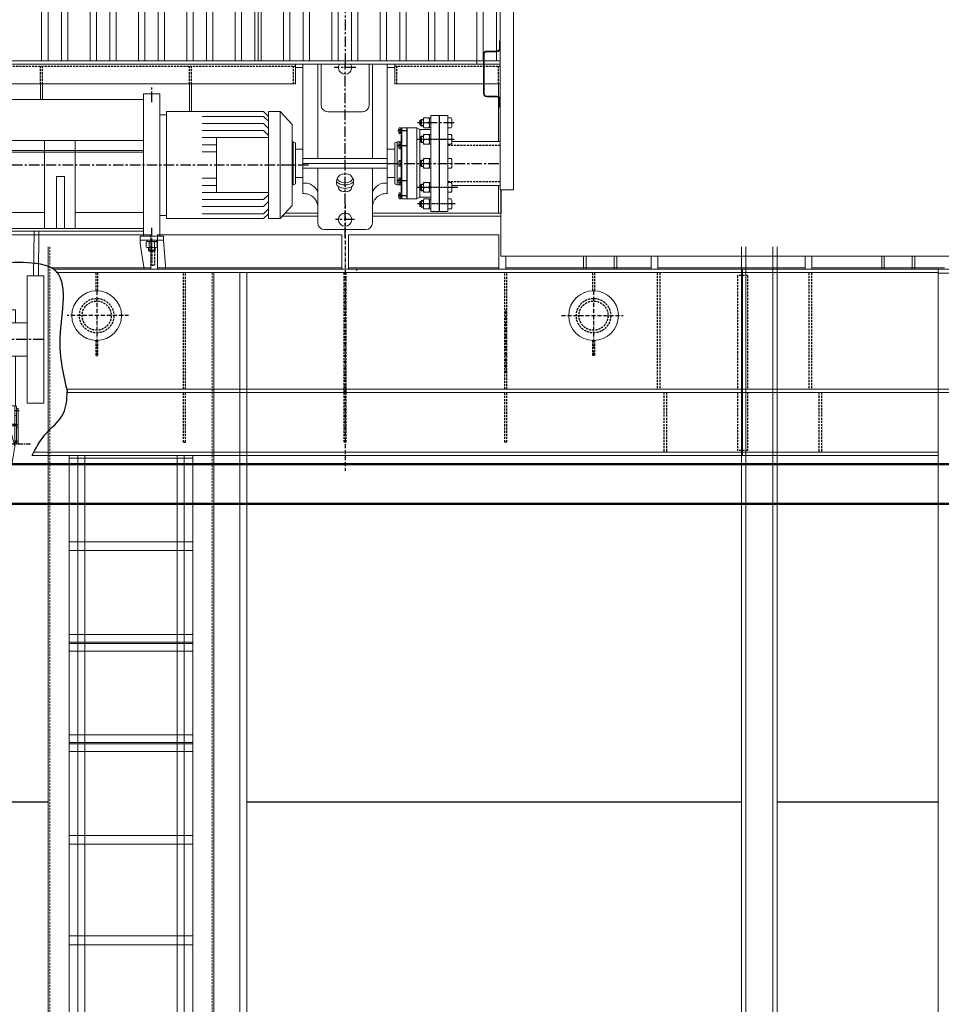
# Model space of a CAD drawing. Header units: millimetres. Extents: x 215401 to 282040, y -56103 to -5143.
# Tile 26 of 47: x 221280 to 224062, y -17181 to -14208. Entities that reach past the tile are written whole.
import ezdxf

# ---------------------------------------------------------------- set-up
doc = ezdxf.new("R2010")
doc.units = ezdxf.units.MM
for name, pattern in [('ACAD_ISO10W100', [18, 12, -3, 0, -3]), ('CENTER', [50.8, 31.75, -6.35, 6.35, -6.35]), ('HIDDEN', [9.525, 6.35, -3.175])]:
    doc.linetypes.add(name, pattern=pattern)
doc.layers.get('Defpoints').update_dxf_attribs({"color": 8})
for name, color, linetype in [('Bord', 1, 'Continuous'), ('Cen', 5, 'CENTER'), ('Cent', 5, 'CENTER'), ('Hide', 2, 'HIDDEN'), ('АО', 7, 'Continuous'), ('АСО Ось', 7, 'ACAD_ISO10W100')]:
    doc.layers.add(name, color=color, linetype=linetype)
for name, color, linetype, lineweight in [('DIM', 7, 'Continuous', 25), ('ОЗиМ Металл', 1, 'Continuous', 50), ('ОЗиМ Металл тонкий', 221, 'Continuous', 15)]:
    doc.layers.add(name, color=color, linetype=linetype, lineweight=lineweight)
doc.styles.add('RomanS', font='romans.shx', dxfattribs={"width": 0.7})
doc.dimstyles.new('MOSOBL 1-100 (мм)', dxfattribs={"dimscale": 100, "dimtxt": 3, "dimasz": 2, "dimexe": 1.25, "dimexo": 0.625, "dimtad": 1, "dimdec": 0, "dimzin": 9, "dimtxsty": 'RomanS', "dimblk": 'ARCHTICK', "dimcen": 2.5, "dimdle": 1.25, "dimclrd": 7, "dimclre": 7, "dimclrt": 2, "dimadec": 0, "dimazin": 0, "dimtfac": 1, "dimtdec": 0, "dimtmove": 1, "dimatfit": 3, "dimfxl": 1, "dimtfill": 1, "dimlwd": 25, "dimlwe": 25, "dimarcsym": 0})

# ---------------------------------------------------------------- blocks, each defined once
blk = doc.blocks.new('рарваввпр')
at = {"layer": 'ОЗиМ Металл тонкий'}
for p, q in [((-1345, 952), (345, 952)), ((-1350, 947), (-1350, 902)), ((350, 947), (350, 902)), ((350, 902), (-1350, 902)), ((-1252, 240), (-1252, 902)), ((-1212, 902), (-1212, 240)), ((212, 902), (212, 40)), ((252, 40), (252, 902)), ((-1254, 690), (-1254, 667.2)), ((-1252, 690), (-1254, 690)), ((-1252, 690), (-1252, 667.2)), ((252, 690), (252, 667.2)), ((252, 690), (254, 690)), ((254, 690), (254, 667.2)), ((-1292, 659.2), (-1262, 659.2)), ((-1292, 657.2), (-1262, 657.2)), ((292, 659.2), (262, 659.2)), ((292, 657.2), (262, 657.2)), ((-1302, 649.2), (-1302, 530.8)), ((-1300, 649.2), (-1300, 530.8)), ((300, 649.2), (300, 530.8)), ((302, 649.2), (302, 530.8)), ((-1292, 522.8), (-1262, 522.8)), ((-1292, 520.8), (-1262, 520.8)), ((-1254, 512.8), (-1254, 490)), ((-1252, 512.8), (-1252, 490)), ((252, 512.8), (252, 490)), ((254, 512.8), (254, 490)), ((292, 522.8), (262, 522.8)), ((292, 520.8), (262, 520.8)), ((-1252, 490), (-1254, 490)), ((252, 490), (254, 490)), ((-1252, 240), (-1212, 240)), ((-1250, 240), (-1250, 40)), ((-1250, 40), (252, 40)), ((-1000, 40), (-1000, 0)), ((-992.4, 40), (-992.4, 0)), ((-907.6, 40.5), (-907.6, 0)), ((-900, 40.5), (-900, 0)), ((-100, 40), (-100, 0)), ((-92.4, 40), (-92.4, 0)), ((-7.6, 40), (-7.6, 0)), ((0, 40), (0, 0)), ((-1000, 0), (-900, 0)), ((-100, 0), (0, 0))]:
    blk.add_line(p, q, dxfattribs=at)
for centre, radius, start, end in [((-1345, 947), 5, 90, 180), ((345, 947), 5, 0, 90), ((-1292, 649.2), 10, 90, 180), ((-1292, 649.2), 8, 90, 180), ((-1262, 667.2), 8, 270, 0), ((-1262, 667.2), 10, 270, 0), ((262, 667.2), 10, 180, 270), ((262, 667.2), 8, 180, 270), ((292, 649.2), 10, 0, 90), ((292, 649.2), 8, 0, 90), ((-1292, 530.8), 10, 180, 270), ((-1292, 530.8), 8, 180, 270), ((-1262, 512.8), 10, 0, 90), ((-1262, 512.8), 8, 0, 90), ((262, 512.8), 10, 90, 180), ((262, 512.8), 8, 90, 180), ((292, 530.8), 8, 270, 0), ((292, 530.8), 10, 270, 0)]:
    blk.add_arc(centre, radius, start, end, dxfattribs=at)
blk = doc.blocks.new('апфпафефые')
at = {"layer": 'Cen'}
blk.add_line((2250, 1099.4), (2250, -10), dxfattribs=at)
at = {"layer": 'ОЗиМ Металл тонкий'}
for p, q in [((1334, 10), (1334, 840)), ((1353.3, 10), (1353.3, 840)), ((1393.5, 10), (1393.5, 840)), ((1412.8, 10), (1412.8, 840)), ((1539.5, 10), (1539.5, 840)), ((1558.8, 10), (1558.8, 840)), ((1626, 10), (1626, 840)), ((1645.3, 10), (1645.3, 840)), ((1685.5, 10), (1685.5, 840)), ((1704.8, 10), (1704.8, 840)), ((1772, 10), (1772, 840)), ((1791.3, 10), (1791.3, 840)), ((1831.5, 10), (1831.5, 840)), ((1850.8, 10), (1850.8, 840)), ((1918, 10), (1918, 840)), ((1937.3, 10), (1937.3, 840)), ((1977.5, 10), (1977.5, 840)), ((1987.6, 840), (1987.6, 10)), ((2064, 10), (2064, 840)), ((2083.3, 10), (2083.3, 840)), ((2123.5, 10), (2123.5, 840)), ((2142.8, 10), (2142.8, 840)), ((2210, 10), (2210, 840)), ((2229.3, 10), (2229.3, 840)), ((2269.5, 10), (2269.5, 840)), ((2288.8, 10), (2288.8, 840)), ((2356, 10), (2356, 840)), ((2375.3, 10), (2375.3, 840)), ((2415.5, 10), (2415.5, 840)), ((2434.8, 10), (2434.8, 840)), ((2561.5, 10), (2561.5, 840)), ((2580.8, 10), (2580.8, 840)), ((1996.8, 10), (1996.8, 811)), ((2502, 10), (2502, 811)), ((2521.3, 10), (2521.3, 811)), ((1480, 10), (1480, 750)), ((1499.3, 10), (1499.3, 750)), ((2648, 0), (2648, 282)), ((2667.3, 10), (2667.3, 282)), ((2707.5, 10), (2707.5, 282)), ((2718.1, 10), (0, 10)), ((2718.1, 0), (0, 0))]:
    blk.add_line(p, q, dxfattribs=at)
at = {"layer": 'DIM'}
blk.add_blockref('рарваввпр', (3970.1, -620), dxfattribs=at)
blk = doc.blocks.new('авпывр')
at = {"layer": 'Bord', "ltscale": 3.2}
for p, q in [((-444.9, 65.5), (-444.9, 56.1)), ((-427.6, 65.5), (-427.6, 56.1)), ((427.6, 65.5), (427.6, 56.1)), ((444.9, 65.5), (444.9, 56.1))]:
    blk.add_line(p, q, dxfattribs=at)
at = {"layer": 'Cen'}
for p, q in [((910, 315), (-745, 315)), ((110, -212.1), (-110, -212.1))]:
    blk.add_line(p, q, dxfattribs=at)
at = {"layer": 'Cen', "ltscale": 0.5}
for p, q in [((-38, -426.6), (-22.5, -426.6)), ((22.5, -426.6), (36.2, -426.6)), ((33.5, -470.3), (-33.5, -470.3)), ((-70.7, -527.5), (70.7, -527.5)), ((-22.5, -520.2), (-33.5, -520.2)), ((33.5, -520.2), (22.5, -520.2))]:
    blk.add_line(p, q, dxfattribs=at)
at = {"layer": 'Cent'}
for p, q in [((0, 567.1), (0, -691.3)), ((-436.3, 505), (-436.3, 555)), ((436.3, 505), (436.3, 555)), ((-436.3, 48.8), (-436.3, 125)), ((436.3, 48.8), (436.3, 125))]:
    blk.add_line(p, q, dxfattribs=at)
at = {"layer": 'Hide'}
for p, q in [((-444.3, 55.5), (-444.3, 13)), ((-436.3, 55), (-436.3, 13)), ((436.3, 55), (436.3, 13)), ((444.3, 55.5), (444.3, 13)), ((-436.3, 13), (-444.3, 13)), ((436.3, 13), (444.3, 13))]:
    blk.add_line(p, q, dxfattribs=at)
at = {"layer": 'ОЗиМ Металл тонкий'}
for p, q in [((-461.2, 530), (-461.2, 100)), ((-461.2, 530), (-411.3, 530)), ((-411.3, 530), (-411.3, 100)), ((411.3, 512.4), (-411.3, 512.4)), ((411.3, 530), (411.3, 100)), ((461.2, 530), (411.3, 530)), ((461.2, 530), (461.2, 100)), ((-461.2, 498.2), (-679.9, 498.2)), ((-628.5, 498.2), (-628.5, 315)), ((481.1, 477), (481.1, 277)), ((773.5, 477), (481.1, 477)), ((773.5, 477), (788.5, 462)), ((788.5, 477), (788.5, 277)), ((823.5, 477), (788.5, 477)), ((788.5, 477), (788.5, 462)), ((823.5, 153), (823.5, 477)), ((823.5, 477), (860, 437)), ((461.2, 466.1), (481.1, 466.1)), ((773.5, 462), (588.5, 462)), ((773.5, 462), (788.5, 447)), ((773.5, 440), (588.5, 440)), ((773.5, 419.5), (588.5, 419.5)), ((773.5, 440), (788.5, 425)), ((773.5, 419.5), (788.5, 404.5)), ((860, 437), (860, 193)), ((-411.3, 389.2), (411.3, 389.2)), ((-205.4, 389.2), (-205.4, 123.2)), ((-112.4, 389.2), (-112.4, 123.2)), ((112.4, 389.2), (112.4, 123.2)), ((205.4, 389.2), (205.4, 123.2)), ((773.5, 398.2), (588.5, 398.2)), ((631.5, 315), (631.5, 398.2)), ((631.5, 398.2), (788.5, 398.2)), ((-411.3, 358.9), (411.3, 358.9)), ((625, 376.3), (588.5, 376.3)), ((631.5, 376.3), (625, 376.3)), ((-411.3, 353.9), (411.3, 353.9)), ((625, 354.4), (588.5, 354.4)), ((631.5, 354.4), (625, 354.4)), ((-628.5, 131.8), (-628.5, 315)), ((481.1, 153), (481.1, 325)), ((631.5, 315), (631.5, 231.8)), ((788.5, 153), (788.5, 325)), ((-172.8, 280.2), (-172.8, 123.2)), ((-148.8, 280.2), (-172.8, 280.2)), ((-148.8, 123.2), (-148.8, 280.2)), ((148.8, 123.2), (148.8, 280.2)), ((148.8, 280.2), (172.8, 280.2)), ((172.8, 280.2), (172.8, 123.2)), ((631.5, 275.5), (588.5, 275.5)), ((631.5, 253.6), (588.5, 253.6)), ((773.5, 231.7), (588.5, 231.7)), ((773.5, 210.4), (588.5, 210.4)), ((631.5, 231.8), (788.5, 231.8)), ((773.5, 210.4), (788.5, 225.4)), ((773.5, 190), (588.5, 190)), ((773.5, 190), (788.5, 205)), ((773.5, 168), (788.5, 183)), ((823.5, 153), (860, 193)), ((-205.4, 171.3), (-411.3, 171.3)), ((112.4, 171.3), (-112.4, 171.3)), ((411.3, 171.3), (205.4, 171.3)), ((461.2, 162.3), (481.1, 162.3)), ((773.5, 153), (481.1, 153)), ((773.5, 168), (588.5, 168)), ((773.5, 153), (788.5, 168)), ((788.5, 153), (788.5, 168)), ((823.5, 153), (788.5, 153)), ((-461.2, 131.8), (-679.9, 131.8)), ((-411.3, 123.2), (-326.5, 123.2)), ((411.3, 123.2), (-326.5, 123.2)), ((-471.3, 100), (-411.3, 100)), ((-471.3, 100), (-401.3, 100)), ((-471.3, 100), (-471.3, 88)), ((411.3, 115.6), (-411.3, 115.6)), ((-401.3, 100), (-401.3, 88)), ((-95.9, 115.6), (-94.6, -19.6)), ((-80.9, 115.6), (-79.6, -19.6)), ((80.9, 115.6), (79.6, -19.6)), ((95.9, 115.6), (94.6, -19.6)), ((471.3, 100), (401.3, 100)), ((401.3, 100), (401.3, 88)), ((471.3, 100), (411.3, 100)), ((471.3, 100), (471.3, 88)), ((-477.5, 10), (-471.3, 88)), ((-471.3, 88), (-401.3, 88)), ((-401.3, 78), (-413.5, 0)), ((-401.3, 88), (-401.3, 78)), ((401.3, 78), (401.3, 88)), ((471.3, 88), (401.3, 88)), ((401.3, 78), (413.5, 0)), ((477.5, 10), (471.3, 88)), ((-477.5, 0), (-477.5, 10)), ((-477.5, 0), (-413.5, 0)), ((413.5, 0), (477.5, 0)), ((477.5, 0), (477.5, 10)), ((-110, -19.6), (-110, -404.5)), ((-60, -19.6), (-110, -19.6)), ((-60, -19.6), (-60, -404.5)), ((60, -19.6), (60, -404.5)), ((110, -19.6), (60, -19.6)), ((110, -19.6), (110, -404.5)), ((25, -122.1), (-25, -122.1)), ((-25, -122.1), (-25, -162.1)), ((25, -122.1), (25, -162.1)), ((60, -162.1), (-60, -162.1)), ((60, -262.1), (-60, -262.1)), ((-25, -262.1), (-25, -413.3)), ((25, -262.1), (25, -413.3)), ((-60, -404.5), (-110, -404.5)), ((-27.5, -413.3), (-27.5, -525.8)), ((-22.5, -413.3), (-27.5, -413.3)), ((-22.5, -412.3), (-22.5, -467.8)), ((-22.5, -412.3), (22.5, -412.3)), ((22.5, -412.3), (22.5, -467.8)), ((27.5, -413.3), (22.5, -413.3)), ((27.5, -413.3), (27.5, -525.8)), ((110, -404.5), (60, -404.5)), ((-33.5, -420.8), (-33.5, -525.8)), ((-27.5, -420.8), (-33.5, -420.8)), ((-22.5, -441.7), (-27.5, -441.7)), ((27.5, -441.7), (22.5, -441.7)), ((33.5, -420.8), (27.5, -420.8)), ((33.5, -420.8), (33.5, -525.8)), ((-27.5, -471.2), (-33.5, -471.2)), ((27.5, -467.8), (-27.5, -467.8)), ((27.5, -472.8), (-27.5, -472.8)), ((-22.5, -472.8), (-22.5, -534.5)), ((22.5, -472.8), (22.5, -534.8)), ((33.5, -471.2), (27.5, -471.2)), ((-27.5, -477.5), (-33.5, -477.5)), ((-7.8, -477.4), (-22.5, -534.5)), ((7.8, -477.5), (22.5, -534.8)), ((33.5, -477.5), (27.5, -477.5)), ((-27.5, -525.8), (-33.5, -525.8)), ((-22.5, -517.7), (-27.5, -517.7)), ((-22.5, -522.7), (-27.5, -522.7)), ((-10, -614), (-22.5, -534.5)), ((10, -614), (22.5, -534.8)), ((27.5, -517.7), (22.5, -517.7)), ((27.5, -522.7), (22.5, -522.7)), ((33.5, -525.8), (27.5, -525.8)), ((-10, -539.8), (-10, -614)), ((10, -539.8), (10, -614))]:
    blk.add_line(p, q, dxfattribs=at)
at = {"layer": 'ОЗиМ Металл тонкий', "ltscale": 3.2}
for p, q in [((-449.8, 83.5), (-452.8, 81.8)), ((-452.8, 81.8), (-452.8, 67.2)), ((-452.8, 67.2), (-449.8, 65.5)), ((-451, 88), (-451, 83.5)), ((-421.5, 88), (-451, 88)), ((-451, 83.5), (-421.5, 83.5)), ((-449.8, 83.5), (-422.8, 83.5)), ((-449.8, 65.5), (-422.8, 65.5)), ((-447.5, 83.5), (-444.5, 81.8)), ((-444.5, 67.2), (-447.5, 65.5)), ((-446.3, 57.5), (-446.3, 65.5)), ((-444.5, 81.8), (-444.5, 67.2)), ((-437.9, 88), (-436.3, 83.5)), ((-436.3, 88), (-434.6, 83.5)), ((-425, 83.5), (-428, 81.8)), ((-428, 81.8), (-428, 67.2)), ((-428, 67.2), (-425, 65.5)), ((-426.3, 65.5), (-426.3, 57.5)), ((-419.8, 81.8), (-422.8, 83.5)), ((-422.8, 65.5), (-419.8, 67.2)), ((-421.5, 83.5), (-421.5, 88)), ((-419.8, 67.2), (-419.8, 81.8)), ((419.8, 81.8), (422.8, 83.5)), ((419.8, 67.2), (419.8, 81.8)), ((422.8, 65.5), (419.8, 67.2)), ((421.5, 83.5), (421.5, 88)), ((421.5, 88), (451, 88)), ((451, 83.5), (421.5, 83.5)), ((449.8, 83.5), (422.8, 83.5)), ((449.8, 65.5), (422.8, 65.5)), ((425, 83.5), (428, 81.8)), ((428, 67.2), (425, 65.5)), ((426.3, 65.5), (426.3, 57.5)), ((428, 81.8), (428, 67.2)), ((434.6, 88), (436.3, 83.5)), ((436.3, 88), (437.9, 83.5)), ((447.5, 83.5), (444.5, 81.8)), ((444.5, 81.8), (444.5, 67.2)), ((444.5, 67.2), (447.5, 65.5)), ((446.3, 57.5), (446.3, 65.5)), ((449.8, 83.5), (452.8, 81.8)), ((452.8, 67.2), (449.8, 65.5)), ((451, 88), (451, 83.5)), ((452.8, 81.8), (452.8, 67.2)), ((-426.3, 57.5), (-446.3, 57.5)), ((-443.8, 55), (-446.3, 57.5)), ((-428.8, 55), (-443.8, 55)), ((-426.3, 57.5), (-428.8, 55)), ((426.3, 57.5), (428.8, 55)), ((426.3, 57.5), (446.3, 57.5)), ((428.8, 55), (443.8, 55)), ((443.8, 55), (446.3, 57.5))]:
    blk.add_line(p, q, dxfattribs=at)
at = {"layer": 'ОЗиМ Металл тонкий'}
for centre, radius, start, end in [((954, 311.5), 1649, 173.6533, 179.8778), ((-679.9, 493.2), 5, 90, 173.6533), ((954, 318.5), 1649, 180.1222, 186.3467), ((-679.9, 136.8), 5, 186.3467, 270), ((0, -479.3), 8, 13.3111, 165.8478), ((-15, -539.8), 5, 0, 90), ((15, -539.8), 5, 90, 180), ((0, -614), 10, 180, 0)]:
    blk.add_arc(centre, radius, start, end, dxfattribs=at)
at = {"layer": 'ОЗиМ Металл тонкий', "ltscale": 3.2}
for centre, start, end in [((-436.3, 63), 66.2864, 113.7136), ((-436.3, 86), 246.2864, 293.7136), ((436.3, 63), 66.2864, 113.7136), ((436.3, 86), 246.2864, 293.7136)]:
    blk.add_arc(centre, 20.5, start, end, dxfattribs=at)
blk = doc.blocks.new('bl-kran')
at = {"layer": 'Cent'}
for p, q in [((-500, 8645.2), (-500, 9170)), ((-467.4, 9159.2), (-532.6, 9159.2)), ((-171.2, 8992.5), (-281.4, 8992.5)), ((-313.1, 8968), (-341.1, 8968)), ((-315, 8923), (-343, 8923)), ((-372.5, 8870), (-32, 8870)), ((-315, 8817), (-343, 8817)), ((-313.1, 8772), (-340.2, 8772)), ((-471.2, 8700), (-528.8, 8700))]:
    blk.add_line(p, q, dxfattribs=at)
at = {"layer": 'Cent', "ltscale": 0.0248}
for p, q in [((-171.2, 8942.5), (-281.7, 8942.5)), ((-159.9, 8797.5), (-281.1, 8797.5)), ((-167.2, 8747.5), (-281.8, 8747.5))]:
    blk.add_line(p, q, dxfattribs=at)
at = {"layer": 'DIM'}
for points in [[(-1865.1, 8178), (-1855.8, 8336.7), (-1835.8, 8515.3), (-1700, 8550), (-1471.6, 8571.3), (-1379.6, 8550), (-1360.9, 8343.3), (-1338.2, 8178)], [(-1444.7, 7988), (-1406.2, 8050), (-1350.3, 8115.1), (-1338.9, 8180.8)]]:
    blk.add_spline(points, degree=3, dxfattribs=at)
at = {"layer": 'Hide'}
for p, q in [((-2350, 9164), (-650, 9164)), ((-1420, 9110), (-1420, 9164)), ((-1414, 9110), (-1414, 9164)), ((-970, 9110), (-970, 9164)), ((-964, 9110), (-964, 9164)), ((-656, 9110), (-656, 9164)), ((-350, 9164), (-32, 9164)), ((-344, 9110), (-344, 9164)), ((-37, 9110), (-37, 9164)), ((-190, 8924.5), (-32, 8924.5)), ((-190, 8815.5), (-32, 8815.5)), ((-1253, 8540), (-1253, 8484.9)), ((-1247, 8540), (-1247, 8484.9)), ((-988, 8188), (-988, 8540)), ((-982, 8188), (-982, 8540)), ((-503, 8028), (-503, 8540)), ((-497, 8028), (-497, 8540)), ((-466, 8550), (-466, 8546.6)), ((-18, 8188), (-18, 8540)), ((-12, 8188), (-12, 8540)), ((247, 8540), (247, 8484.9)), ((253, 8540), (253, 8484.9)), ((442, 8540), (442, 8188)), ((450, 8540), (450, 8188)), ((900, 8540), (900, 8188)), ((908, 8540), (908, 8188)), ((715, 8531), (685, 8531)), ((715, 8531), (685, 8531)), ((685, 8531), (685, 8188)), ((715, 8531), (715, 8188)), ((-1253, 8335.1), (-1253, 8290)), ((-1247, 8335.1), (-1247, 8290)), ((247, 8335.1), (247, 8290)), ((253, 8335.1), (253, 8290)), ((-1253, 8290), (-1247, 8290)), ((253, 8290), (247, 8290)), ((-988, 8028), (-988, 8178)), ((-982, 8028), (-982, 8178)), ((-18, 8028), (-18, 8178)), ((-12, 8028), (-12, 8178)), ((462, 8178), (462, 7998)), ((470, 8178), (470, 7998)), ((685, 8178), (685, 8003)), ((715, 8178), (715, 8003)), ((930, 8178), (930, 7998)), ((938, 8178), (938, 7998)), ((-988, 8028), (-982, 8028)), ((-497, 8028), (-503, 8028)), ((-12, 8028), (-18, 8028)), ((715, 8003), (685, 8003))]:
    blk.add_line(p, q, dxfattribs=at)
at = {"layer": 'Hide', "lineweight": 15}
for p, q in [((-1391.4, 8618), (-1391.4, 5115)), ((-901.4, 8540), (-901.4, 5115))]:
    blk.add_line(p, q, dxfattribs=at)
at = {"layer": 'Hide'}
for centre, radius in [((-1250, 8410), 52), ((-1250, 8410), 44), ((250, 8410), 52), ((250, 8410), 44)]:
    blk.add_circle(centre, radius, dxfattribs=at)
at = {"layer": 'АСО Ось'}
for p, q in [((-500, 8746), (-500, 7941.2)), ((-1250, 8485.3), (-1250, 8289.3)), ((250, 8485.3), (250, 8289.3)), ((-15, 8426.3), (-15, 8237.3)), ((-1153.4, 8410), (-1339.5, 8410)), ((153.4, 8410), (339.5, 8410))]:
    blk.add_line(p, q, dxfattribs=at)
at = {"layer": 'ОЗиМ Металл тонкий'}
for p, q in [((-32, 9170), (-2734, 9170)), ((-650, 9110), (-650, 9170)), ((-650, 9160), (-627.5, 9160)), ((-627.5, 9170), (-627.5, 8778.6)), ((-582.5, 9170), (-582.5, 8885)), ((-572.5, 9170), (-572.5, 9045.8)), ((-427.5, 9170), (-427.5, 9045.8)), ((-417.5, 9170), (-417.5, 8885)), ((-372.5, 9170), (-372.5, 8778.6)), ((-372.5, 9160), (-350, 9160)), ((-350, 9110), (-350, 9170)), ((-2350, 9110), (-650, 9110)), ((-1420, 9062.4), (-1420, 9110)), ((-1414, 9062.4), (-1414, 9110)), ((-970, 9027), (-970, 9110)), ((-964, 9027), (-964, 9110)), ((-350, 9110), (-32, 9110)), ((-37, 8936.5), (-37, 9110)), ((-552.5, 9025.8), (-447.5, 9025.8)), ((-241, 8725), (-241, 9015)), ((-190, 9015), (-241, 9015)), ((-216, 8725), (-216, 9015)), ((-215, 8725), (-215, 9015)), ((-190, 8725), (-190, 9015)), ((-190, 8725), (-190, 9015)), ((-274.5, 8985), (-274.5, 9000)), ((-274.5, 9000), (-271.5, 9000)), ((-274.5, 8985), (-271.5, 8985)), ((-271.5, 9000), (-269, 9002.5)), ((-271.5, 8985), (-271.5, 9000)), ((-269, 8982.5), (-271.5, 8985)), ((-269, 8982.5), (-269, 9002.5)), ((-269, 9002.5), (-263.5, 9002.5)), ((-263.5, 8982.5), (-269, 8982.5)), ((-261.8, 9007.5), (-263.5, 9006)), ((-263.5, 9006), (-263.5, 8979)), ((-247.2, 9007.5), (-261.8, 9007.5)), ((-247.2, 8992.5), (-261.8, 8992.5)), ((-245.5, 9006), (-247.2, 9007.5)), ((-245.5, 8977.8), (-245.5, 9007.2)), ((-245.5, 9007.2), (-241, 9007.2)), ((-179.6, 9007.5), (-190, 9007.5)), ((-190, 8992.5), (-179.6, 8992.5)), ((-177.5, 8985.4), (-177.5, 8999.6)), ((-336.9, 8976.8), (-337.9, 8975.1)), ((-337.9, 8975.1), (-337.9, 8960.9)), ((-336.9, 8972.4), (-337.9, 8974.1)), ((-336.9, 8963.6), (-337.9, 8961.9)), ((-337.9, 8960.9), (-336.9, 8959.2)), ((-331.5, 8976.8), (-336.9, 8976.8)), ((-331.5, 8972.4), (-336.9, 8972.4)), ((-331.5, 8963.6), (-336.9, 8963.6)), ((-336.9, 8959.2), (-331.5, 8959.2)), ((-331.5, 8959.2), (-331.5, 8976.8)), ((-329, 8975.6), (-331.5, 8975.6)), ((-329, 8968), (-331.5, 8968.9)), ((-331.5, 8968), (-329, 8967.1)), ((-331.5, 8960.4), (-329, 8960.4)), ((-331, 8955), (-329, 8955)), ((-331, 8955), (-331, 8930.6)), ((-329, 8977), (-329, 8763)), ((-329, 8977), (-283, 8977)), ((-314, 8763), (-314, 8977)), ((-313, 8977), (-313, 8763)), ((-283, 8977), (-283, 8763)), ((-283, 8977), (-274.3, 8972)), ((-274.3, 8972), (-274.3, 8768)), ((-244, 8972), (-274.3, 8972)), ((-271.5, 8950), (-269, 8952.5)), ((-269, 8932.5), (-269, 8952.5)), ((-269, 8952.5), (-263.5, 8952.5)), ((-263.5, 8979), (-261.8, 8977.5)), ((-261.8, 8957.5), (-263.5, 8956)), ((-263.5, 8956), (-263.5, 8929)), ((-261.8, 8977.5), (-247.2, 8977.5)), ((-247.2, 8957.5), (-261.8, 8957.5)), ((-247.2, 8977.5), (-245.5, 8979)), ((-245.5, 8956), (-247.2, 8957.5)), ((-241, 8977.8), (-245.5, 8977.8)), ((-245.5, 8957.2), (-241, 8957.2)), ((-245.5, 8927.8), (-245.5, 8957.2)), ((-190, 8977.5), (-179.6, 8977.5)), ((-179.6, 8957.5), (-190, 8957.5)), ((-657, 8935), (-660, 8935)), ((-657, 8805), (-657, 8935)), ((-657, 8935), (-650, 8932)), ((-650, 8808), (-650, 8932)), ((-343, 8935), (-350, 8932)), ((-350, 8808), (-350, 8932)), ((-343, 8805), (-343, 8935)), ((-343, 8935), (-331, 8935)), ((-336.9, 8931.8), (-337.9, 8930.1)), ((-337.9, 8930.1), (-337.9, 8915.9)), ((-336.9, 8927.4), (-337.9, 8929.1)), ((-331.5, 8931.8), (-336.9, 8931.8)), ((-331.5, 8927.4), (-336.9, 8927.4)), ((-331.5, 8914.2), (-331.5, 8931.8)), ((-329, 8930.6), (-331.5, 8930.6)), ((-331.5, 8923), (-329, 8923.9)), ((-329, 8923), (-331.5, 8922.1)), ((-274.5, 8950), (-271.5, 8950)), ((-274.5, 8935), (-274.5, 8950)), ((-274.5, 8935), (-271.5, 8935)), ((-271.5, 8935), (-271.5, 8950)), ((-269, 8932.5), (-271.5, 8935)), ((-263.5, 8932.5), (-269, 8932.5)), ((-263.5, 8929), (-261.8, 8927.5)), ((-247.2, 8942.5), (-261.8, 8942.5)), ((-261.8, 8927.5), (-247.2, 8927.5)), ((-247.2, 8927.5), (-245.5, 8929)), ((-241, 8927.8), (-245.5, 8927.8)), ((-190, 8942.5), (-179.6, 8942.5)), ((-190, 8927.5), (-179.6, 8927.5)), ((-177.5, 8935.4), (-177.5, 8949.6)), ((-177.5, 8936.5), (-32, 8936.5)), ((-627.5, 8912.5), (-650, 8912.5)), ((-350, 8912.5), (-372.5, 8912.5)), ((-336.9, 8918.6), (-337.9, 8916.9)), ((-337.9, 8915.9), (-336.9, 8914.2)), ((-331.5, 8918.6), (-336.9, 8918.6)), ((-336.9, 8914.2), (-331.5, 8914.2)), ((-331.5, 8915.4), (-329, 8915.4)), ((-331, 8915.4), (-331, 8877.6)), ((-627.5, 8885), (-372.5, 8885)), ((-627.5, 8870), (-372.5, 8870)), ((-336.9, 8878.8), (-337.9, 8877.1)), ((-337.9, 8877.1), (-337.9, 8862.9)), ((-336.9, 8874.4), (-337.9, 8876.1)), ((-336.9, 8865.6), (-337.9, 8863.9)), ((-337.9, 8862.9), (-336.9, 8861.2)), ((-331.5, 8878.8), (-336.9, 8878.8)), ((-331.5, 8874.4), (-336.9, 8874.4)), ((-331.5, 8865.6), (-336.9, 8865.6)), ((-331.5, 8861.2), (-331.5, 8878.8)), ((-329, 8877.6), (-331.5, 8877.6)), ((-331.5, 8870), (-329, 8870.9)), ((-329, 8870), (-331.5, 8869.1)), ((-331.5, 8862.4), (-329, 8862.4)), ((-331, 8862.4), (-331, 8824.6)), ((-274.5, 8877.5), (-271.5, 8877.5)), ((-274.5, 8862.5), (-274.5, 8877.5)), ((-274.5, 8862.5), (-271.5, 8862.5)), ((-271.5, 8877.5), (-269, 8880)), ((-271.5, 8862.5), (-271.5, 8877.5)), ((-269, 8860), (-271.5, 8862.5)), ((-269, 8860), (-269, 8880)), ((-269, 8880), (-263.5, 8880)), ((-261.8, 8885), (-263.5, 8883.5)), ((-263.5, 8883.5), (-263.5, 8856.5)), ((-247.2, 8885), (-261.8, 8885)), ((-247.2, 8870), (-261.8, 8870)), ((-245.5, 8883.5), (-247.2, 8885)), ((-245.5, 8884.8), (-241, 8884.8)), ((-245.5, 8855.2), (-245.5, 8884.8)), ((-179.6, 8885), (-190, 8885)), ((-190, 8870), (-179.6, 8870)), ((-177.5, 8862.9), (-177.5, 8877.1)), ((-372.5, 8855), (-627.5, 8855)), ((-582.5, 8855), (-582.5, 8690)), ((-417.5, 8855), (-417.5, 8690)), ((-336.9, 8861.2), (-331.5, 8861.2)), ((-263.5, 8860), (-269, 8860)), ((-263.5, 8856.5), (-261.8, 8855)), ((-261.8, 8855), (-247.2, 8855)), ((-247.2, 8855), (-245.5, 8856.5)), ((-241, 8855.2), (-245.5, 8855.2)), ((-190, 8855), (-179.6, 8855)), ((-657, 8805), (-660, 8805)), ((-657, 8805), (-650, 8808)), ((-627.5, 8827.5), (-650, 8827.5)), ((-525.6, 8818.3), (-525.6, 8808.2)), ((-521.7, 8828.3), (-524.9, 8821.5)), ((-478, 8827.5), (-475.1, 8821.4)), ((-474.4, 8818.3), (-474.4, 8808.2)), ((-350, 8827.5), (-372.5, 8827.5)), ((-343, 8805), (-350, 8808)), ((-343, 8805), (-331, 8805)), ((-336.9, 8825.8), (-337.9, 8824.1)), ((-337.9, 8824.1), (-337.9, 8809.9)), ((-336.9, 8821.4), (-337.9, 8823.1)), ((-336.9, 8812.6), (-337.9, 8810.9)), ((-337.9, 8809.9), (-336.9, 8808.2)), ((-331.5, 8825.8), (-336.9, 8825.8)), ((-331.5, 8821.4), (-336.9, 8821.4)), ((-331.5, 8812.6), (-336.9, 8812.6)), ((-336.9, 8808.2), (-331.5, 8808.2)), ((-331.5, 8808.2), (-331.5, 8825.8)), ((-329, 8824.6), (-331.5, 8824.6)), ((-331.5, 8817), (-329, 8817.9)), ((-329, 8817), (-331.5, 8816.1)), ((-331.5, 8809.4), (-329, 8809.4)), ((-331, 8809.4), (-331, 8785)), ((-274.5, 8805), (-271.5, 8805)), ((-274.5, 8790), (-274.5, 8805)), ((-271.5, 8805), (-269, 8807.5)), ((-271.5, 8790), (-271.5, 8805)), ((-269, 8787.5), (-269, 8807.5)), ((-269, 8807.5), (-263.5, 8807.5)), ((-261.8, 8812.5), (-263.5, 8811)), ((-263.5, 8811), (-263.5, 8784)), ((-247.2, 8812.5), (-261.8, 8812.5)), ((-245.5, 8811), (-247.2, 8812.5)), ((-245.5, 8812.2), (-241, 8812.2)), ((-245.5, 8782.8), (-245.5, 8812.2)), ((-179.6, 8812.5), (-190, 8812.5)), ((-177.5, 8790.4), (-177.5, 8804.6)), ((-177.5, 8803.5), (-32, 8803.5)), ((-37, 8720), (-37, 8803.5)), ((-336.9, 8780.8), (-337.9, 8779.1)), ((-337.9, 8779.1), (-337.9, 8764.9)), ((-336.9, 8776.4), (-337.9, 8778.1)), ((-331.5, 8780.8), (-336.9, 8780.8)), ((-331.5, 8776.4), (-336.9, 8776.4)), ((-331.5, 8763.2), (-331.5, 8780.8)), ((-329, 8779.6), (-331.5, 8779.6)), ((-331.5, 8772), (-329, 8772.9)), ((-331, 8785), (-329, 8785)), ((-274.5, 8790), (-271.5, 8790)), ((-269, 8787.5), (-271.5, 8790)), ((-263.5, 8787.5), (-269, 8787.5)), ((-263.5, 8784), (-261.8, 8782.5)), ((-247.2, 8797.5), (-261.8, 8797.5)), ((-261.8, 8782.5), (-247.2, 8782.5)), ((-247.2, 8782.5), (-245.5, 8784)), ((-241, 8782.8), (-245.5, 8782.8)), ((-190, 8797.5), (-179.6, 8797.5)), ((-190, 8782.5), (-179.6, 8782.5)), ((-29, 8720), (-29, 8790)), ((-336.9, 8767.6), (-337.9, 8765.9)), ((-337.9, 8764.9), (-336.9, 8763.2)), ((-331.5, 8767.6), (-336.9, 8767.6)), ((-336.9, 8763.2), (-331.5, 8763.2)), ((-329, 8772), (-331.5, 8771.1)), ((-331.5, 8764.4), (-329, 8764.4)), ((-329, 8763), (-283, 8763)), ((-283, 8763), (-274.3, 8768)), ((-274.5, 8755), (-271.5, 8755)), ((-274.5, 8740), (-274.5, 8755)), ((-243, 8768), (-274.3, 8768)), ((-271.5, 8755), (-269, 8757.5)), ((-271.5, 8740), (-271.5, 8755)), ((-269, 8737.5), (-269, 8757.5)), ((-269, 8757.5), (-263.5, 8757.5)), ((-261.8, 8762.5), (-263.5, 8761)), ((-263.5, 8761), (-263.5, 8734)), ((-247.2, 8762.5), (-261.8, 8762.5)), ((-247.2, 8747.5), (-261.8, 8747.5)), ((-245.5, 8761), (-247.2, 8762.5)), ((-245.5, 8762.2), (-241, 8762.2)), ((-245.5, 8732.8), (-245.5, 8762.2)), ((-179.6, 8762.5), (-190, 8762.5)), ((-190, 8747.5), (-179.6, 8747.5)), ((-177.5, 8740.4), (-177.5, 8754.6)), ((-582.5, 8720), (-680.9, 8720)), ((-417.5, 8720), (-29, 8720)), ((-29, 8720), (-417.5, 8720)), ((-274.5, 8740), (-271.5, 8740)), ((-269, 8737.5), (-271.5, 8740)), ((-263.5, 8737.5), (-269, 8737.5)), ((-263.5, 8734), (-261.8, 8732.5)), ((-261.8, 8732.5), (-247.2, 8732.5)), ((-247.2, 8732.5), (-245.5, 8734)), ((-241, 8732.8), (-245.5, 8732.8)), ((-190, 8725), (-241, 8725)), ((-190, 8732.5), (-179.6, 8732.5)), ((-582.5, 8710), (-690.1, 8710)), ((-30, 8710), (-417.5, 8710)), ((-1086, 8654), (-1956, 8654)), ((-1086, 8654), (-1086, 8550)), ((-1066, 8654), (-1066, 8550)), ((-510, 8654), (-1066, 8654)), ((-437.5, 8670), (-562.5, 8670)), ((-510, 8654), (-510, 8550)), ((-490, 8654), (-490, 8550)), ((-36, 8654), (-490, 8654)), ((-36, 8654), (-36, 8550)), ((696.3, 8618), (696.3, 6003.9)), ((709.8, 8618), (709.8, 6003.9)), ((791.3, 8618), (791.3, 6003.7)), ((804.8, 8618), (804.8, 6004.2)), ((-15, 8590), (-15, 8550)), ((424.1, 8590), (424.1, 8550)), ((444.1, 8590), (444.1, 8550)), ((889, 8590), (889, 8550)), ((909, 8590), (909, 8550)), ((-1086, 8554), (-1385.6, 8554)), ((-1379.6, 8550), (-870.7, 8550)), ((-1372.2, 8540), (1290, 8540)), ((-510, 8554), (-1066, 8554)), ((-602.6, 8550), (-870.7, 8550)), ((-817.7, 6233.4, 2055.3), (-817.7, 8540, 2055.3)), ((-796.4, 6233.4, 2055.3), (-796.4, 8540, 2055.3)), ((222, 8550), (-602.6, 8550)), ((-36, 8554), (-490, 8554)), ((424.1, 8554), (-15, 8554)), ((2600, 8550), (222, 8550)), ((500, 8550), (436, 8550)), ((889, 8554), (444.1, 8554)), ((700, 8550), (700, 8003)), ((1310, 8554), (909, 8554)), ((1290, 8538), (1290, 8550)), ((1290, 8540), (1290, 4039)), ((1710, 8538), (1290, 8538)), ((700, 8390), (700, 8028)), ((700, 8030), (700, 8390)), ((700, 8390), (700, 8030)), ((700, 8390), (700, 7988)), ((1710, 8188), (-1340.6, 8188)), ((1710, 8178), (-1338.2, 8178)), ((-870.7, 7988), (-1444.7, 7988)), ((-870.7, 7998), (-1439.4, 7998)), ((-1333.4, 7988), (-1333.4, 5115)), ((-1307, 6233.4, 2055.3), (-1307, 7988, 2055.3)), ((-1285.7, 6233.4, 2055.3), (-1285.7, 7988, 2055.3)), ((-1007, 6233.4, 2055.3), (-1007, 7988, 2055.3)), ((-870.7, 7998), (-985.7, 7998)), ((-985.7, 6233.4, 2055.3), (-985.7, 7988, 2055.3)), ((-959.4, 7988), (-959.4, 5115)), ((-602.6, 7998), (-870.7, 7998)), ((1290, 7988), (-870.7, 7988)), ((222, 7998), (-602.6, 7998)), ((1290, 7998), (222, 7998)), ((1290, 7988), (222, 7988)), ((-959.4, 7727.2), (-1333.4, 7727.2)), ((-959.4, 7700.4), (-1333.4, 7700.4)), ((-959.4, 7447), (-1333.4, 7447)), ((-959.4, 7423.8), (-1333.4, 7423.8)), ((-959.4, 7420.2), (-1333.4, 7420.2)), ((-959.4, 7397), (-1333.4, 7397)), ((-959.4, 7143.6), (-1333.4, 7143.6)), ((-959.4, 7120.4), (-1333.4, 7120.4)), ((-959.4, 7116.8), (-1333.4, 7116.8)), ((-959.4, 7093.6), (-1333.4, 7093.6)), ((-959.4, 6840.2), (-1333.4, 6840.2)), ((-959.4, 6813.4), (-1333.4, 6813.4)), ((-959.4, 6536.8), (-1333.4, 6536.8)), ((-959.4, 6510), (-1333.4, 6510))]:
    blk.add_line(p, q, dxfattribs=at)
at = {"layer": 'ОЗиМ Металл тонкий', "ltscale": 0.0248}
for p, q in [((-263.5, 9001.1), (-270.4, 9001.1)), ((-263.5, 8983.9), (-270.4, 8983.9)), ((-263.5, 8951.1), (-270.4, 8951.1)), ((-263.5, 8933.9), (-270.4, 8933.9)), ((-263.5, 8878.6), (-270.4, 8878.6)), ((-263.5, 8861.4), (-270.4, 8861.4)), ((-263.5, 8806.1), (-270.4, 8806.1)), ((-263.5, 8788.9), (-270.4, 8788.9)), ((-263.5, 8756.1), (-270.4, 8756.1)), ((-263.5, 8738.9), (-270.4, 8738.9))]:
    blk.add_line(p, q, dxfattribs=at)
at = {"layer": 'ОЗиМ Металл тонкий', "lineweight": 15}
for p, q in [((-1396.4, 8618), (-1396.4, 5115)), ((-1396.4, 8618), (-1396.4, 6233.4)), ((-896.4, 8540), (-896.4, 5115)), ((-896.4, 8540), (-896.4, 6233.4)), ((-1333.4, 7988), (-1333.4, 6233.4)), ((-959.4, 7980), (-1333.4, 7980)), ((-959.4, 7988), (-959.4, 6233.4)), ((-959.4, 7960), (-1333.4, 7960))]:
    blk.add_line(p, q, dxfattribs=at)
at = {"layer": 'ОЗиМ Металл тонкий'}
for centre, radius in [((-500, 8700), 20), ((-1250, 8410), 75), ((250, 8410), 75)]:
    blk.add_circle(centre, radius, dxfattribs=at)
for centre, radius, start, end in [((-500, 9159.2), 20, 147.2894, 32.7106), ((-552.5, 9045.8), 20, 180, 270), ((-447.5, 9045.8), 20, 270, 0), ((-246.4, 9000), 17.1, 153.9922, 206.0078), ((-246.4, 8985), 17.1, 153.9922, 206.0078), ((-262.6, 9000), 17.1, 333.9922, 26.0078), ((-262.6, 8985), 17.1, 333.9922, 26.0078), ((-191.9, 9000), 14.4, 328.6353, 31.3647), ((-191.9, 8985), 14.4, 328.6353, 31.3647), ((-327.4, 8968), 10.5, 155.1221, 204.8779), ((-246.4, 8950), 17.1, 153.9922, 206.0078), ((-262.6, 8950), 17.1, 333.9922, 26.0078), ((-244, 8975), 3, 270, 0), ((-191.9, 8950), 14.4, 328.6353, 31.3647), ((-327.4, 8923), 10.5, 155.1221, 204.8779), ((-246.4, 8935), 17.1, 153.9922, 206.0078), ((-262.6, 8935), 17.1, 333.9922, 26.0078), ((-191.9, 8935), 14.4, 328.6353, 31.3647), ((-327.4, 8870), 10.5, 155.1221, 204.8779), ((-246.4, 8877.5), 17.1, 153.9922, 206.0078), ((-246.4, 8862.5), 17.1, 153.9922, 206.0078), ((-262.6, 8877.5), 17.1, 333.9922, 26.0078), ((-262.6, 8862.5), 17.1, 333.9922, 26.0078), ((-191.9, 8877.5), 14.4, 328.6353, 31.3647), ((-191.9, 8862.5), 14.4, 328.6353, 31.3647), ((-622.1, 8768.6), 42.1, 19.9217, 97.3521), ((-377.9, 8768.6), 42.1, 82.6479, 160.0783), ((-327.4, 8817), 10.5, 155.1221, 204.8779), ((-246.4, 8805), 17.1, 153.9922, 206.0078), ((-262.6, 8805), 17.1, 333.9922, 26.0078), ((-191.9, 8805), 14.4, 328.6353, 31.3647), ((-624, 8737.1), 41.6, 355.1176, 94.8928), ((-376, 8737.1), 41.6, 85.1072, 184.8824), ((-327.4, 8772), 10.5, 155.1221, 204.8779), ((-246.4, 8790), 17.1, 153.9922, 206.0078), ((-262.6, 8790), 17.1, 333.9922, 26.0078), ((-191.9, 8790), 14.4, 328.6353, 31.3647), ((-246.4, 8755), 17.1, 153.9922, 206.0078), ((-246.4, 8740), 17.1, 153.9922, 206.0078), ((-262.6, 8755), 17.1, 333.9922, 26.0078), ((-262.6, 8740), 17.1, 333.9922, 26.0078), ((-243, 8766), 2, 0, 90), ((-191.9, 8755), 14.4, 328.6353, 31.3647), ((-191.9, 8740), 14.4, 328.6353, 31.3647), ((-562.5, 8690), 20, 180, 270), ((-437.5, 8690), 20, 270, 0)]:
    blk.add_arc(centre, radius, start, end, dxfattribs=at)
at = {"layer": 'ОЗиМ Металл тонкий', "extrusion": (0, 0, -1)}
for centre, major_axis, ratio, start_param, end_param in [((-500, 8824.4), (-22.6, 0), 0.604591, -3.141592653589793, 3.141592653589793), ((-500, 8818.3), (-25.6, 0), 0.534234, 2.881843, 6.530992), ((-500, 8808.2), (-25.6, 0), 0.534234, 3.141593, 6.283185), ((-500, 8795.3), (19.7, 0), 0.575392, 5.964801, 9.743162)]:
    blk.add_ellipse(centre, major_axis=major_axis, ratio=ratio, start_param=start_param, end_param=end_param, dxfattribs=at)
at = {"layer": 'DIM'}
for name, p in [('апфпафефые', (-2750.1, 9170)), ('авпывр', (-1520, 8550))]:
    blk.add_blockref(name, p, dxfattribs=at)
blk = doc.blocks.new('_ArchTick')
at = {"color": 0, "linetype": 'ByBlock', "const_width": 0.15}
blk.add_lwpolyline([(-0.5, -0.5), (0.5, 0.5)], dxfattribs=at)
blk = doc.blocks.new('*D847')
at = {"color": 7, "lineweight": 25, "transparency": 16777216}
for p, q in [((217836.4, -12685.9), (217836.4, -12435.9)), ((227586.2, -12685.9), (227586.2, -12435.9)), ((227711.2, -12560.9), (217711.4, -12560.9))]:
    blk.add_line(p, q, dxfattribs=at)
at = {"layer": 'Defpoints', "color": 0, "transparency": 16777216}
for p in [(217836.4, -12560.9), (217836.4, -14986.1), (227586.2, -25634.3)]:
    blk.add_point(p, dxfattribs=at)
at = {"color": 7, "lineweight": 25, "transparency": 16777216, "xscale": 200, "yscale": 200, "zscale": 200, "rotation": 180}
blk.add_blockref('_ArchTick', (217836.4, -12560.9), dxfattribs=at)
at = {"color": 7, "lineweight": 25, "transparency": 16777216, "xscale": 200, "yscale": 200, "zscale": 200}
blk.add_blockref('_ArchTick', (227586.2, -12560.9), dxfattribs=at)
at = {"color": 2, "transparency": 16777216, "insert": (222711.3, -12348.4), "char_height": 300, "attachment_point": 5, "style": 'RomanS', "bg_fill": 3, "box_fill_scale": 1.1, "bg_fill_color": 256, "bg_fill_true_color": 13158600, "bg_fill_transparency": 0}
blk.add_mtext('9750', dxfattribs=at)

msp = doc.modelspace()

# ---------------------------------------------------------------- linework, layer by layer
at = {"layer": 'АО'}
for p, q in [((267705.8, -15670.7), (216842.8, -15670.7)), ((220471.9, -16570.3, 0), (221365.5, -16570.3, 0)), ((221965.5, -16570.3, 2055.3), (223458.1, -16570.3, 0)), ((223566.6, -16570.3, 0), (224051.9, -16570.3, 0))]:
    msp.add_line(p, q, dxfattribs=at)
at = {"layer": 'ОЗиМ Металл'}
for p, q in [((264670.5, -15550.3), (217701.7, -15550.3)), ((264670.5, -15670.3), (217701.7, -15670.3))]:
    msp.add_line(p, q, dxfattribs=at)

# ---------------------------------------------------------------- block references
at = {"layer": 'DIM'}
msp.add_blockref('bl-kran', (222761.9, -23511.6, 0), dxfattribs=at)

# ---------------------------------------------------------------- next in the draw order: dimensions: what is measured, and where the dimension line sits
at = {"color": 5}
dim = msp.add_linear_dim(base=(217836.4, -12560.9), p1=(227586.2, -25634.3), p2=(217836.4, -14986.1), dimstyle='MOSOBL 1-100 (мм)', override={"dimfxl": 1.25, "dimfxlon": 1, "dimarcsym": 1}, dxfattribs=at)
dim.commit()
dim.dimension.update_dxf_attribs({"geometry": '*D847', "text_midpoint": (222711.3, -12348.4)})

doc.saveas('drawing.dxf')
